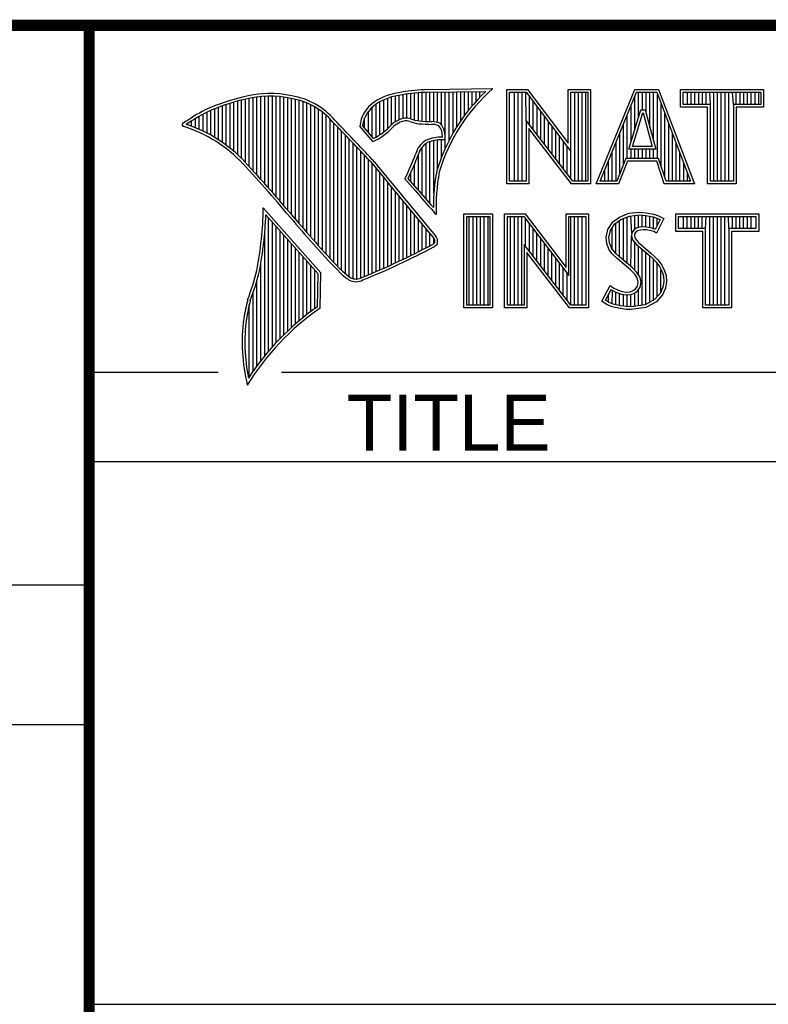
# Model space of a CAD drawing. Header units: inches. Extents: x 0 to 34, y 0 to 22.
# Tile 6 of 12: x 28.3 to 29.6, y 1.3 to 3. Entities that reach past the tile are written whole.
import ezdxf

# ---------------------------------------------------------------- set-up
doc = ezdxf.new("R2010")
doc.units = ezdxf.units.IN
doc.header["$LTSCALE"] = 1.87
doc.header["$MEASUREMENT"] = 0
doc.layers.get('0').update_dxf_attribs({"linetype": 'CONTINUOUS'})
doc.styles.get("Standard").update_dxf_attribs({"font": 'txt', "width": 0.8})
doc.styles.add('TEXTSTYLE_2', font='txt')

# ---------------------------------------------------------------- blocks, each defined once
blk = doc.blocks.new('*T33')
at = {"color": 0, "linetype": 'ByBlock', "lineweight": -2, "transparency": 16777216}
for p, q in [((0, 0), (5.13, 0)), ((0, 0), (0, -1.75)), ((5.13, 0), (5.13, -1.75)), ((0, -0.78), (5.13, -0.78)), ((0, -1.75), (5.13, -1.75))]:
    blk.add_line(p, q, dxfattribs=at)
at = {"color": 7, "linetype": 'Continuous', "transparency": 16777216, "insert": (2.565, -1.265), "char_height": 0.2, "width": 5.01, "attachment_point": 5}
blk.add_mtext('TPC-2230, 6 INCH', dxfattribs=at)

msp = doc.modelspace()

# ---------------------------------------------------------------- linework, layer by layer
at = {"color": 2, "linetype": 'Continuous'}
for p, q in [((28.9844, 2.885), (29.1009, 2.8868)), ((28.6659, 2.7474), (28.6659, 2.8695)), ((28.6727, 2.7398), (28.6727, 2.8708)), ((28.6796, 2.7323), (28.6796, 2.8719)), ((28.6865, 2.7247), (28.6865, 2.8727)), ((28.6933, 2.717), (28.6933, 2.8732)), ((28.7002, 2.7092), (28.7002, 2.8734)), ((28.707, 2.7014), (28.707, 2.8733)), ((28.7139, 2.6936), (28.7139, 2.873)), ((28.7208, 2.6856), (28.7208, 2.8724)), ((28.7276, 2.6776), (28.7276, 2.8716)), ((28.7345, 2.6696), (28.7345, 2.8704)), ((28.7414, 2.6615), (28.7414, 2.869)), ((28.913, 2.8153), (28.913, 2.8696)), ((28.9198, 2.8223), (28.9198, 2.8719)), ((28.9267, 2.8275), (28.9267, 2.8737)), ((28.9336, 2.8311), (28.9336, 2.875)), ((28.9404, 2.8335), (28.9404, 2.8759)), ((28.9473, 2.834), (28.9473, 2.8769)), ((28.9542, 2.8327), (28.9542, 2.8778)), ((28.961, 2.8306), (28.961, 2.8785)), ((28.9679, 2.8292), (28.9679, 2.8791)), ((28.9747, 2.8285), (28.9747, 2.8796)), ((28.9816, 2.828), (28.9816, 2.88)), ((28.9845, 2.8802), (29.0882, 2.8817)), ((28.9885, 2.8278), (28.9885, 2.8802)), ((28.9953, 2.8276), (28.9953, 2.8803)), ((29.0022, 2.8263), (29.0022, 2.8804)), ((29.0091, 2.822), (29.0091, 2.8805)), ((29.0159, 2.7805), (29.0159, 2.8806)), ((29.0228, 2.7947), (29.0228, 2.8807)), ((29.0297, 2.8073), (29.0297, 2.8808)), ((29.0365, 2.8188), (29.0365, 2.881)), ((29.0434, 2.8293), (29.0434, 2.8811)), ((29.0502, 2.8389), (29.0502, 2.8812)), ((29.0571, 2.8479), (29.0571, 2.8813)), ((29.064, 2.8562), (29.064, 2.8814)), ((29.0708, 2.8641), (29.0708, 2.8815)), ((29.0777, 2.8714), (29.0777, 2.8816)), ((29.1256, 2.8852), (29.1624, 2.8852)), ((29.1256, 2.7166), (29.1256, 2.8852)), ((29.1305, 2.8804), (29.16, 2.8804)), ((29.1305, 2.7215), (29.1305, 2.8804)), ((29.1395, 2.7215), (29.1395, 2.8804)), ((29.1462, 2.7215), (29.1462, 2.8804)), ((29.1529, 2.7215), (29.1529, 2.8804)), ((29.1604, 2.8299), (29.1596, 2.8804)), ((29.16, 2.8804), (29.2402, 2.7746)), ((29.1624, 2.8852), (29.2354, 2.7891)), ((29.1663, 2.8222), (29.1663, 2.872)), ((29.2354, 2.8852), (29.2754, 2.8852)), ((29.2354, 2.7891), (29.2354, 2.8852)), ((29.2402, 2.8804), (29.2705, 2.8804)), ((29.2402, 2.7746), (29.2402, 2.8804)), ((29.2469, 2.7215), (29.2469, 2.8804)), ((29.2536, 2.7215), (29.2536, 2.8804)), ((29.2603, 2.7215), (29.2603, 2.8804)), ((29.267, 2.7215), (29.267, 2.8804)), ((29.2705, 2.8804), (29.2705, 2.7215)), ((29.2754, 2.8852), (29.2754, 2.7166)), ((29.2853, 2.7167), (29.3541, 2.8851)), ((29.2926, 2.7216), (29.3574, 2.8802)), ((29.3541, 2.8851), (29.3967, 2.8851)), ((29.3543, 2.8139), (29.3543, 2.8725)), ((29.3574, 2.8802), (29.3933, 2.8802)), ((29.361, 2.8356), (29.361, 2.8802)), ((29.3677, 2.8486), (29.3677, 2.8802)), ((29.3744, 2.8428), (29.3744, 2.8802)), ((29.3811, 2.8181), (29.3811, 2.8802)), ((29.3878, 2.7935), (29.3878, 2.8802)), ((29.3933, 2.8802), (29.4535, 2.7216)), ((29.3945, 2.7618), (29.3945, 2.877)), ((29.3967, 2.8851), (29.4606, 2.7167)), ((29.4357, 2.8851), (29.584, 2.8851)), ((29.4357, 2.8537), (29.4357, 2.8851)), ((29.4406, 2.8802), (29.5791, 2.8802)), ((29.4406, 2.8586), (29.4406, 2.8802)), ((29.4482, 2.8586), (29.4482, 2.8802)), ((29.4549, 2.8586), (29.4549, 2.8802)), ((29.4616, 2.8586), (29.4616, 2.8802)), ((29.4684, 2.8586), (29.4684, 2.8802)), ((29.4751, 2.8586), (29.4751, 2.8802)), ((29.4818, 2.8586), (29.4818, 2.8802)), ((29.4892, 2.8586), (29.4885, 2.8802)), ((29.4952, 2.7216), (29.4952, 2.8802)), ((29.5019, 2.7216), (29.5019, 2.8802)), ((29.5086, 2.7216), (29.5086, 2.8802)), ((29.5153, 2.7216), (29.5153, 2.8802)), ((29.522, 2.7216), (29.522, 2.8802)), ((29.5305, 2.8586), (29.5288, 2.8802)), ((29.5355, 2.8586), (29.5355, 2.8802)), ((29.5422, 2.8586), (29.5422, 2.8802)), ((29.5489, 2.8586), (29.5489, 2.8802)), ((29.5556, 2.8586), (29.5556, 2.8802)), ((29.5623, 2.8586), (29.5623, 2.8802)), ((29.569, 2.8586), (29.569, 2.8802)), ((29.5757, 2.8586), (29.5757, 2.8802)), ((29.5791, 2.8802), (29.5791, 2.8586)), ((29.584, 2.8851), (29.584, 2.8537)), ((28.6109, 2.7952), (28.6109, 2.8535)), ((28.6178, 2.7906), (28.6178, 2.856)), ((28.6247, 2.7856), (28.6247, 2.8584)), ((28.6315, 2.7803), (28.6315, 2.8606)), ((28.6384, 2.7747), (28.6384, 2.8626)), ((28.6453, 2.7685), (28.6453, 2.8645)), ((28.6521, 2.762), (28.6521, 2.8662)), ((28.659, 2.7548), (28.659, 2.8679)), ((28.7482, 2.6533), (28.7482, 2.8677)), ((28.7551, 2.6452), (28.7551, 2.8659)), ((28.762, 2.6372), (28.762, 2.8638)), ((28.7688, 2.6293), (28.7688, 2.8611)), ((28.7757, 2.6214), (28.7757, 2.858)), ((28.7826, 2.6137), (28.7826, 2.8543)), ((28.8855, 2.8005), (28.8855, 2.854)), ((28.8924, 2.8003), (28.8924, 2.8594)), ((28.8992, 2.8044), (28.8992, 2.8634)), ((28.9061, 2.8094), (28.9061, 2.8668)), ((29.173, 2.8135), (29.173, 2.8632)), ((29.1798, 2.8048), (29.1798, 2.8543)), ((29.3475, 2.7921), (29.3475, 2.8561)), ((29.4012, 2.7485), (29.4012, 2.8593)), ((29.4843, 2.8537), (29.4357, 2.8537)), ((29.4892, 2.8586), (29.4406, 2.8586)), ((29.4843, 2.7167), (29.4843, 2.8537)), ((29.4892, 2.7216), (29.4892, 2.8586)), ((29.5791, 2.8586), (29.5305, 2.8586)), ((29.5305, 2.8586), (29.5305, 2.7216)), ((29.584, 2.8537), (29.5354, 2.8537)), ((29.5354, 2.8537), (29.5354, 2.7167)), ((28.5766, 2.8137), (28.5766, 2.8374)), ((28.5835, 2.8105), (28.5835, 2.8412)), ((28.5904, 2.8071), (28.5904, 2.8449)), ((28.5972, 2.8034), (28.5972, 2.8479)), ((28.6041, 2.7994), (28.6041, 2.8508)), ((28.7894, 2.606), (28.7894, 2.8501)), ((28.7963, 2.5985), (28.7963, 2.8451)), ((28.8031, 2.591), (28.8031, 2.8394)), ((28.8718, 2.8167), (28.8718, 2.8343)), ((28.8786, 2.8086), (28.8786, 2.8464)), ((29.1865, 2.7961), (29.1865, 2.8455)), ((29.1932, 2.7873), (29.1932, 2.8367)), ((29.3408, 2.7618), (29.3408, 2.8396)), ((29.3434, 2.7787), (29.365, 2.8486)), ((29.35, 2.7836), (29.3686, 2.8438)), ((29.365, 2.8486), (29.3728, 2.8486)), ((29.3686, 2.8438), (29.3691, 2.8438)), ((29.3691, 2.8438), (29.3854, 2.7836)), ((29.3728, 2.8486), (29.3918, 2.7787)), ((29.4079, 2.7286), (29.4079, 2.8416)), ((28.556, 2.8217), (28.556, 2.8246)), ((28.5629, 2.8193), (28.5629, 2.8291)), ((28.5698, 2.8166), (28.5698, 2.8333)), ((28.81, 2.5836), (28.81, 2.8328)), ((28.8169, 2.5762), (28.8169, 2.8253)), ((28.8237, 2.569), (28.8237, 2.8181)), ((28.8865, 2.792), (28.8631, 2.8194)), ((28.8878, 2.7979), (28.8682, 2.8209)), ((29.2438, 2.7215), (29.1604, 2.8299)), ((29.1604, 2.8299), (29.1604, 2.7215)), ((29.1999, 2.7786), (29.1999, 2.8278)), ((29.2066, 2.7699), (29.2066, 2.819)), ((29.3341, 2.752), (29.3341, 2.8232)), ((29.4147, 2.7216), (29.4147, 2.8239)), ((28.8306, 2.5618), (28.8306, 2.8109)), ((28.8375, 2.5556), (28.8375, 2.8037)), ((29.2414, 2.7166), (29.1653, 2.8156)), ((29.1653, 2.8156), (29.1653, 2.7166)), ((29.2133, 2.7612), (29.2133, 2.8101)), ((29.22, 2.7525), (29.22, 2.8013)), ((29.3274, 2.7353), (29.3274, 2.8068)), ((29.4214, 2.7216), (29.4214, 2.8063)), ((28.8443, 2.5505), (28.8443, 2.7965)), ((28.8512, 2.5472), (28.8512, 2.7893)), ((28.8581, 2.5466), (28.8581, 2.782)), ((28.9747, 2.697), (28.9747, 2.7823)), ((28.9816, 2.689), (28.9816, 2.7889)), ((28.9885, 2.6813), (28.9885, 2.7921)), ((28.9953, 2.6998), (28.9953, 2.7939)), ((29.0022, 2.7448), (29.0022, 2.795)), ((29.0091, 2.7642), (29.0091, 2.7954)), ((29.2267, 2.7437), (29.2267, 2.7924)), ((29.2334, 2.735), (29.2334, 2.7836)), ((29.3207, 2.7216), (29.3207, 2.7904)), ((29.3854, 2.7836), (29.35, 2.7836)), ((29.4281, 2.7216), (29.4281, 2.7886)), ((28.8649, 2.5483), (28.8649, 2.7748)), ((28.8718, 2.5513), (28.8718, 2.7675)), ((28.9679, 2.7053), (28.9679, 2.7699)), ((29.2402, 2.7263), (29.2402, 2.7746)), ((29.314, 2.7216), (29.314, 2.774)), ((29.3918, 2.7787), (29.3434, 2.7787)), ((29.3475, 2.7618), (29.3475, 2.7787)), ((29.3543, 2.7618), (29.3543, 2.7787)), ((29.361, 2.7618), (29.361, 2.7787)), ((29.3677, 2.7618), (29.3677, 2.7787)), ((29.3744, 2.7618), (29.3744, 2.7787)), ((29.3811, 2.7618), (29.3811, 2.7787)), ((29.3878, 2.7618), (29.3878, 2.7787)), ((29.4348, 2.7216), (29.4348, 2.7709)), ((28.8786, 2.5541), (28.8786, 2.7602)), ((28.8855, 2.557), (28.8855, 2.7523)), ((28.961, 2.7133), (28.961, 2.7519)), ((29.3073, 2.7216), (29.3073, 2.7575)), ((29.3381, 2.7618), (29.3219, 2.7216)), ((29.3414, 2.7569), (29.3252, 2.7167)), ((29.3968, 2.7618), (29.3381, 2.7618)), ((29.3933, 2.7569), (29.3414, 2.7569)), ((29.4068, 2.7167), (29.3933, 2.7569)), ((29.4103, 2.7216), (29.3968, 2.7618)), ((29.4415, 2.7216), (29.4415, 2.7532)), ((28.8924, 2.5599), (28.8924, 2.744)), ((28.8992, 2.5628), (28.8992, 2.7357)), ((28.9542, 2.7212), (28.9542, 2.7362)), ((29.3006, 2.7216), (29.3006, 2.7411)), ((29.4482, 2.7216), (29.4482, 2.7355)), ((28.9061, 2.5659), (28.9061, 2.7274)), ((28.913, 2.5689), (28.913, 2.7191)), ((28.9198, 2.5721), (28.9198, 2.7107)), ((28.962, 2.7048), (28.9438, 2.7257)), ((28.9657, 2.7079), (28.9496, 2.7264)), ((29.1653, 2.7166), (29.1256, 2.7166)), ((29.1604, 2.7215), (29.1305, 2.7215)), ((29.2754, 2.7166), (29.2414, 2.7166)), ((29.2705, 2.7215), (29.2438, 2.7215)), ((29.3252, 2.7167), (29.2853, 2.7167)), ((29.3219, 2.7216), (29.2926, 2.7216)), ((29.4606, 2.7167), (29.4068, 2.7167)), ((29.4535, 2.7216), (29.4103, 2.7216)), ((29.5354, 2.7167), (29.4843, 2.7167)), ((29.5305, 2.7216), (29.4892, 2.7216)), ((28.9267, 2.5752), (28.9267, 2.7024)), ((28.9336, 2.5784), (28.9336, 2.6941)), ((28.9404, 2.5817), (28.9404, 2.6858)), ((28.9473, 2.585), (28.9473, 2.6775)), ((28.7934, 2.5573), (28.6909, 2.6738)), ((28.7886, 2.5555), (28.6954, 2.6613)), ((28.9542, 2.5884), (28.9542, 2.6692)), ((28.961, 2.5918), (28.961, 2.6609)), ((28.9997, 2.6619), (28.9953, 2.6667)), ((29.0492, 2.6631), (29.1, 2.6631)), ((29.0492, 2.4947), (29.0492, 2.6631)), ((29.0541, 2.6583), (29.0951, 2.6583)), ((29.0541, 2.4996), (29.0541, 2.6583)), ((29.0587, 2.4996), (29.0587, 2.6583)), ((29.0654, 2.4996), (29.0654, 2.6583)), ((29.0721, 2.4996), (29.0721, 2.6583)), ((29.0788, 2.4996), (29.0788, 2.6583)), ((29.0855, 2.4996), (29.0855, 2.6583)), ((29.0922, 2.4996), (29.0922, 2.6583)), ((29.0951, 2.6583), (29.0951, 2.4996)), ((29.1, 2.6631), (29.1, 2.4947)), ((29.1218, 2.6633), (29.1586, 2.6633)), ((29.1218, 2.4947), (29.1218, 2.6633)), ((29.1267, 2.6584), (29.1562, 2.6584)), ((29.1267, 2.4996), (29.1267, 2.6584)), ((29.1325, 2.4996), (29.1325, 2.6584)), ((29.1392, 2.4996), (29.1392, 2.6584)), ((29.1459, 2.4996), (29.1459, 2.6584)), ((29.1526, 2.4996), (29.1526, 2.6584)), ((29.1562, 2.6584), (29.2364, 2.5527)), ((29.1586, 2.6633), (29.2315, 2.5672)), ((29.2315, 2.6633), (29.2716, 2.6633)), ((29.2315, 2.5672), (29.2315, 2.6633)), ((29.2364, 2.6584), (29.2667, 2.6584)), ((29.2364, 2.5527), (29.2364, 2.6584)), ((29.2399, 2.4996), (29.2399, 2.6584)), ((29.2466, 2.4996), (29.2466, 2.6584)), ((29.2533, 2.4996), (29.2533, 2.6584)), ((29.26, 2.4996), (29.26, 2.6584)), ((29.2667, 2.6584), (29.2667, 2.4996)), ((29.2716, 2.6633), (29.2716, 2.4947)), ((29.3269, 2.6572), (29.3437, 2.6639)), ((29.3293, 2.6529), (29.3449, 2.6591)), ((29.3406, 2.5743), (29.3406, 2.6574)), ((29.3437, 2.6639), (29.3623, 2.6659)), ((29.3449, 2.6591), (29.3624, 2.661)), ((29.3491, 2.6288), (29.3473, 2.6594)), ((29.354, 2.635), (29.354, 2.6601)), ((29.3607, 2.6382), (29.3607, 2.6608)), ((29.3623, 2.6659), (29.3747, 2.665)), ((29.3624, 2.661), (29.374, 2.6602)), ((29.3674, 2.6394), (29.3674, 2.6607)), ((29.374, 2.6602), (29.387, 2.6574)), ((29.3741, 2.6393), (29.3741, 2.6602)), ((29.3747, 2.665), (29.3883, 2.6622)), ((29.3808, 2.6381), (29.3808, 2.6588)), ((29.387, 2.6574), (29.3949, 2.6547)), ((29.3883, 2.6622), (29.3967, 2.6593)), ((29.3967, 2.6593), (29.406, 2.6549)), ((29.4272, 2.6631), (29.5755, 2.6631)), ((29.4272, 2.6317), (29.4272, 2.6631)), ((29.432, 2.6583), (29.5706, 2.6583)), ((29.432, 2.6366), (29.432, 2.6583)), ((29.4412, 2.6366), (29.4412, 2.6583)), ((29.4479, 2.6366), (29.4479, 2.6583)), ((29.4547, 2.6366), (29.4547, 2.6583)), ((29.4614, 2.6366), (29.4614, 2.6583)), ((29.4681, 2.6366), (29.4681, 2.6583)), ((29.4748, 2.6366), (29.4748, 2.6583)), ((29.4807, 2.6366), (29.4815, 2.6583)), ((29.4882, 2.4996), (29.4882, 2.6583)), ((29.4949, 2.4996), (29.4949, 2.6583)), ((29.5016, 2.4996), (29.5016, 2.6583)), ((29.5083, 2.4996), (29.5083, 2.6583)), ((29.5151, 2.4996), (29.5151, 2.6583)), ((29.522, 2.6366), (29.5218, 2.6583)), ((29.5285, 2.6366), (29.5285, 2.6583)), ((29.5352, 2.6366), (29.5352, 2.6583)), ((29.5419, 2.6366), (29.5419, 2.6583)), ((29.5486, 2.6366), (29.5486, 2.6583)), ((29.5553, 2.6366), (29.5553, 2.6583)), ((29.562, 2.6366), (29.562, 2.6583)), ((29.5706, 2.6583), (29.5706, 2.6366)), ((29.5755, 2.6631), (29.5755, 2.6317)), ((28.7002, 2.4174), (28.7002, 2.6559)), ((28.707, 2.4253), (28.707, 2.6481)), ((28.7139, 2.4329), (28.7139, 2.6403)), ((28.9679, 2.5953), (28.9679, 2.6526)), ((28.9747, 2.5988), (28.9747, 2.6443)), ((29.1593, 2.6044), (29.1593, 2.6543)), ((29.1661, 2.5957), (29.1661, 2.6454)), ((29.3061, 2.6352), (29.315, 2.6485)), ((29.3107, 2.6333), (29.3186, 2.6451)), ((29.315, 2.6485), (29.3269, 2.6572)), ((29.3186, 2.6451), (29.3293, 2.6529)), ((29.3204, 2.5922), (29.3204, 2.6464)), ((29.3271, 2.5855), (29.3271, 2.6513)), ((29.3338, 2.5799), (29.3338, 2.6547)), ((29.3875, 2.6364), (29.3875, 2.6573)), ((29.3994, 2.6526), (29.3907, 2.6353)), ((29.406, 2.6549), (29.3927, 2.6283)), ((29.3942, 2.6423), (29.3942, 2.655)), ((29.3949, 2.6547), (29.3994, 2.6526)), ((28.6933, 2.4092), (28.6933, 2.6277)), ((28.7208, 2.4401), (28.7208, 2.6325)), ((28.7276, 2.447), (28.7276, 2.6247)), ((28.9816, 2.6024), (28.9816, 2.636)), ((28.9885, 2.606), (28.9885, 2.6277)), ((29.1728, 2.587), (29.1728, 2.6366)), ((29.1795, 2.5783), (29.1795, 2.6277)), ((29.3032, 2.6208), (29.3061, 2.6352)), ((29.3081, 2.6205), (29.3107, 2.6333)), ((29.3137, 2.5989), (29.3137, 2.6378)), ((29.3473, 2.5687), (29.3486, 2.6239)), ((29.3491, 2.6288), (29.3486, 2.6239)), ((29.3486, 2.6239), (29.3502, 2.6168)), ((29.3523, 2.6337), (29.3491, 2.6288)), ((29.3569, 2.6371), (29.3523, 2.6337)), ((29.3539, 2.6271), (29.3536, 2.6242)), ((29.3536, 2.6242), (29.3547, 2.619)), ((29.3559, 2.6303), (29.3539, 2.6271)), ((29.3591, 2.6326), (29.3559, 2.6303)), ((29.363, 2.6389), (29.3569, 2.6371)), ((29.364, 2.6341), (29.3591, 2.6326)), ((29.3691, 2.6395), (29.363, 2.6389)), ((29.3692, 2.6347), (29.364, 2.6341)), ((29.3753, 2.6392), (29.3691, 2.6395)), ((29.3747, 2.6344), (29.3692, 2.6347)), ((29.3834, 2.6326), (29.3747, 2.6344)), ((29.3846, 2.6374), (29.3753, 2.6392)), ((29.388, 2.6312), (29.3834, 2.6326)), ((29.3901, 2.6357), (29.3846, 2.6374)), ((29.3927, 2.6283), (29.388, 2.6312)), ((29.3907, 2.6353), (29.3901, 2.6357)), ((29.4758, 2.6317), (29.4272, 2.6317)), ((29.4807, 2.6366), (29.432, 2.6366)), ((29.4758, 2.4947), (29.4758, 2.6317)), ((29.4807, 2.4996), (29.4807, 2.6366)), ((29.5706, 2.6366), (29.522, 2.6366)), ((29.522, 2.6366), (29.522, 2.4996)), ((29.5755, 2.6317), (29.5268, 2.6317)), ((29.5268, 2.6317), (29.5268, 2.4947)), ((28.7345, 2.4537), (28.7345, 2.6169)), ((28.7414, 2.46), (28.7414, 2.6091)), ((28.9953, 2.6099), (28.9953, 2.6194)), ((29.24, 2.4996), (29.1566, 2.608)), ((29.1566, 2.608), (29.1566, 2.4996)), ((29.1862, 2.5695), (29.1862, 2.6189)), ((29.1929, 2.5608), (29.1929, 2.6101)), ((29.3043, 2.6098), (29.3032, 2.6208)), ((29.3081, 2.5999), (29.3043, 2.6098)), ((29.3091, 2.6109), (29.3081, 2.6205)), ((29.3124, 2.6022), (29.3091, 2.6109)), ((29.3502, 2.6168), (29.3573, 2.608)), ((29.354, 2.5624), (29.354, 2.6122)), ((29.3547, 2.619), (29.3608, 2.6115)), ((29.3573, 2.608), (29.3798, 2.5894)), ((29.3607, 2.5541), (29.3607, 2.6052)), ((29.3608, 2.6115), (29.3831, 2.593)), ((28.7482, 2.4662), (28.7482, 2.6013)), ((28.7551, 2.472), (28.7551, 2.5935)), ((29.2376, 2.4947), (29.1615, 2.5937)), ((29.1615, 2.5937), (29.1615, 2.4947)), ((29.1996, 2.5521), (29.1996, 2.6012)), ((29.2063, 2.5434), (29.2063, 2.5924)), ((29.3133, 2.5924), (29.3081, 2.5999)), ((29.3171, 2.5955), (29.3124, 2.6022)), ((29.3234, 2.5823), (29.3133, 2.5924)), ((29.3211, 2.5915), (29.3171, 2.5955)), ((29.3267, 2.5859), (29.3211, 2.5915)), ((29.3674, 2.4994), (29.3674, 2.5997)), ((29.3741, 2.5003), (29.3741, 2.5941)), ((29.3798, 2.5894), (29.3857, 2.5835)), ((29.3808, 2.5048), (29.3808, 2.5884)), ((29.3831, 2.593), (29.3892, 2.5869)), ((28.6865, 2.4005), (28.6865, 2.5745)), ((28.762, 2.4777), (28.762, 2.5857)), ((28.7688, 2.4831), (28.7688, 2.5779)), ((28.7757, 2.4884), (28.7757, 2.5701)), ((29.213, 2.5346), (29.213, 2.5835)), ((29.2197, 2.5259), (29.2197, 2.5747)), ((29.3466, 2.5629), (29.3234, 2.5823)), ((29.3499, 2.5665), (29.3267, 2.5859)), ((29.3857, 2.5835), (29.3916, 2.5773)), ((29.3875, 2.5074), (29.3875, 2.5816)), ((29.3892, 2.5869), (29.3953, 2.5805)), ((29.3916, 2.5773), (29.3981, 2.5689)), ((29.3942, 2.5148), (29.3942, 2.5739)), ((29.3953, 2.5805), (29.4022, 2.5715)), ((29.4022, 2.5715), (29.4074, 2.5611)), ((28.7826, 2.4934), (28.7826, 2.5623)), ((28.7875, 2.4969), (28.7886, 2.5555)), ((28.7923, 2.4943), (28.7934, 2.5573)), ((29.2265, 2.5172), (29.2265, 2.5658)), ((29.2332, 2.5085), (29.2332, 2.557)), ((29.3542, 2.5553), (29.3466, 2.5629)), ((29.358, 2.5584), (29.3499, 2.5665)), ((29.3585, 2.5484), (29.3542, 2.5553)), ((29.363, 2.5504), (29.358, 2.5584)), ((29.3981, 2.5689), (29.4029, 2.5593)), ((29.401, 2.5222), (29.401, 2.5632)), ((29.4029, 2.5593), (29.4052, 2.5518)), ((29.4052, 2.5518), (29.406, 2.5416)), ((29.4074, 2.5611), (29.4101, 2.5527)), ((29.4101, 2.5527), (29.4109, 2.5414)), ((28.6796, 2.3913), (28.6796, 2.5443)), ((29.2954, 2.507), (29.3104, 2.5348)), ((29.3104, 2.5348), (29.3168, 2.5301)), ((29.3605, 2.5411), (29.3585, 2.5484)), ((29.3591, 2.5339), (29.3605, 2.5411)), ((29.3655, 2.5413), (29.363, 2.5504)), ((29.3637, 2.5321), (29.3655, 2.5413)), ((29.406, 2.5416), (29.4045, 2.5318)), ((29.4109, 2.5414), (29.4092, 2.5304)), ((28.6727, 2.3817), (28.6727, 2.5223)), ((29.3018, 2.5086), (29.3121, 2.5275)), ((29.307, 2.505), (29.307, 2.5182)), ((29.3121, 2.5275), (29.3142, 2.526)), ((29.3137, 2.5019), (29.3142, 2.526)), ((29.3142, 2.526), (29.3213, 2.5224)), ((29.3168, 2.5301), (29.3232, 2.527)), ((29.3204, 2.5005), (29.3204, 2.5227)), ((29.3213, 2.5224), (29.3305, 2.5193)), ((29.3232, 2.527), (29.3316, 2.5241)), ((29.3271, 2.499), (29.3271, 2.5204)), ((29.3305, 2.5193), (29.339, 2.5183)), ((29.3316, 2.5241), (29.3391, 2.5232)), ((29.3338, 2.498), (29.3338, 2.5189)), ((29.339, 2.5183), (29.3472, 2.519)), ((29.3391, 2.5232), (29.346, 2.5238)), ((29.3406, 2.497), (29.3406, 2.5181)), ((29.346, 2.5238), (29.3513, 2.5258)), ((29.3472, 2.519), (29.3536, 2.5215)), ((29.3473, 2.4968), (29.3473, 2.519)), ((29.3513, 2.5258), (29.3562, 2.5293)), ((29.3536, 2.5215), (29.3598, 2.5258)), ((29.354, 2.4977), (29.354, 2.5216)), ((29.3562, 2.5293), (29.3591, 2.5339)), ((29.3598, 2.5258), (29.3637, 2.5321)), ((29.3607, 2.4985), (29.3607, 2.5265)), ((29.3995, 2.5207), (29.3896, 2.5097)), ((29.4037, 2.518), (29.3927, 2.5058)), ((29.4045, 2.5318), (29.3995, 2.5207)), ((29.4092, 2.5304), (29.4037, 2.518)), ((28.6659, 2.3715), (28.6659, 2.501)), ((29.0951, 2.4996), (29.0541, 2.4996)), ((29.1566, 2.4996), (29.1267, 2.4996)), ((29.2667, 2.4996), (29.24, 2.4996)), ((29.3049, 2.5006), (29.2954, 2.507)), ((29.3072, 2.5049), (29.3018, 2.5086)), ((29.3142, 2.4968), (29.3049, 2.5006)), ((29.3156, 2.5015), (29.3072, 2.5049)), ((29.3287, 2.4988), (29.3156, 2.5015)), ((29.3726, 2.5001), (29.3475, 2.4968)), ((29.3896, 2.5097), (29.3726, 2.5001)), ((29.3927, 2.5058), (29.3741, 2.4954)), ((29.522, 2.4996), (29.4807, 2.4996)), ((29.1, 2.4947), (29.0492, 2.4947)), ((29.1615, 2.4947), (29.1218, 2.4947)), ((29.2716, 2.4947), (29.2376, 2.4947)), ((29.3278, 2.4939), (29.3142, 2.4968)), ((29.3394, 2.4922), (29.3278, 2.4939)), ((29.3398, 2.4971), (29.3287, 2.4988)), ((29.3478, 2.4919), (29.3394, 2.4922)), ((29.3475, 2.4968), (29.3398, 2.4971)), ((29.3741, 2.4954), (29.3478, 2.4919)), ((29.5268, 2.4947), (29.4758, 2.4947)), ((28.38, 2.38), (28.61, 2.38)), ((28.7231, 2.38), (33.5, 2.38)), ((25.58, 2), (28.38, 2)), ((25.58, 1.75), (28.38, 1.75))]:
    msp.add_line(p, q, dxfattribs=at)
at = {"color": 7, "linetype": 'Continuous', "const_width": 0.02}
for points in [[(25.58, 3), (33.5, 3)], [(28.38, 3), (28.38, 0.5)]]:
    msp.add_lwpolyline(points, dxfattribs=at)
at = {"color": 2, "linetype": 'Continuous'}
for centre, radius, start, end in [((29.3103, 2.6468), 0.3185, 131.1194, 163.4134), ((28.7308, 2.5386), 0.3417, 102.6162, 114.8514), ((28.7025, 2.6998), 0.1784, 77.2812, 105.0674), ((28.7025, 2.6998), 0.1736, 77.2325, 105.1014), ((28.7213, 2.7479), 0.1227, 40.1648, 80.8423), ((28.7213, 2.7479), 0.1276, 40.2336, 80.7738), ((28.9506, 2.7677), 0.1134, 96.3007, 123.1683), ((28.9506, 2.7677), 0.1086, 96.2448, 123.1265), ((29.0012, 2.475), 0.4104, 92.3477, 98.8369), ((29.0012, 2.475), 0.4056, 92.3565, 98.8522), ((29.3103, 2.6468), 0.3233, 133.4016, 163.4573), ((28.7308, 2.5386), 0.3369, 102.5985, 114.8293), ((28.9233, 2.8131), 0.0605, 125.0326, 174.0473), ((28.9233, 2.8131), 0.0556, 125.1127, 171.9558), ((28.7753, 2.4938), 0.4018, 117.9346, 124.569), ((28.7753, 2.4938), 0.3969, 117.9533, 124.0367), ((28.9458, 2.807), 0.0271, 72.6167, 117.3893), ((28.5489, 2.822), 0.00299, 121.3524, 265.803), ((28.4751, 2.5845), 0.2458, 43.1667, 72.5704), ((28.4751, 2.5845), 0.2507, 43.1667, 71.8499), ((21.1581, -4.5074), 10.6031, 43.24659, 43.76754), ((21.1581, -4.5074), 10.6079, 43.24574, 43.76673), ((28.8427, 2.8903), 0.1076, 293.9922, 318.4433), ((28.8427, 2.8903), 0.1028, 295.9955, 318.5906), ((28.9521, 2.7868), 0.048, 112.9192, 132.2696), ((28.9521, 2.7868), 0.0432, 112.6635, 131.9293), ((28.9458, 2.807), 0.0222, 72.9386, 117.864), ((28.9776, 2.8958), 0.0722, 249.5553, 263.1674), ((28.9776, 2.8958), 0.0673, 249.4421, 263.134), ((28.9951, 3.0772), 0.2544, 264.112, 269.1019), ((28.9951, 3.0772), 0.2495, 264.1212, 269.0704), ((28.9924, 2.7937), 0.0341, 64.4657, 92.2507), ((28.9924, 2.7937), 0.0292, 66.3199, 92.502), ((28.9831, 2.8025), 0.0276, 355.2993, 40.45), ((28.9831, 2.8025), 0.0325, 347.1186, 42.4046), ((29.0102, 2.7231), 0.0771, 89.6555, 111.8728), ((29.0054, 2.7573), 0.0444, 122.696, 163.5009), ((29.0054, 2.7573), 0.0396, 123.3504, 163.7172), ((29.0102, 2.7231), 0.0723, 86.3771, 111.5055), ((28.547, 2.9226), 0.443, 333.6071, 339.8417), ((28.547, 2.9226), 0.4478, 334.0205, 339.8621), ((26.652, 0.9006), 2.7324, 39.9155, 42.7665), ((129.7875, 86.0025), 130.8121, 219.521915, 219.600266), ((129.7875, 86.0025), 130.8073, 219.521847, 219.600368), ((29.3273, 2.6768), 0.3327, 169.238, 180.3751), ((29.3273, 2.6768), 0.3279, 169.2806, 182.6074), ((29.5269, 3.164), 0.728, 219.1094, 223.0893), ((29.5269, 3.164), 0.7231, 219.1028, 222.5928), ((28.0416, 2.6849), 0.6494, 349.0855, 359.0208), ((28.0416, 2.6849), 0.6542, 349.0755, 357.9397), ((30.1411, 3.8249), 1.8249, 220.0426, 224.0118), ((30.1411, 3.8249), 1.8201, 220.0428, 224.0077), ((28.9714, 2.6031), 0.0338, 24.6833, 34.3208), ((28.389, 3.7322), 1.2758, 291.9868, 298.2489), ((28.9805, 2.6304), 0.0253, 299.2554, 311.2666), ((28.9805, 2.6304), 0.0301, 299.1713, 314.8064), ((28.9714, 2.6031), 0.0289, 26.3669, 33.8971), ((28.9692, 2.6145), 0.0281, 353.6896, 3.0529), ((28.9692, 2.6145), 0.033, 350.4808, 4.7809), ((28.389, 3.7322), 1.2806, 291.9989, 298.2507), ((28.2599, 2.6636), 0.4315, 339.0707, 346.3663), ((28.2599, 2.6636), 0.4364, 339.1089, 346.3814), ((28.9081, 2.6424), 0.1167, 227.0935, 236.9215), ((28.9081, 2.6424), 0.1118, 227.1594, 236.7882), ((28.8564, 2.568), 0.0263, 242.8488, 298.0515), ((28.8564, 2.568), 0.0215, 243.4895, 298.6992), ((29.0668, 2.4083), 0.4163, 165.9357, 170.6856), ((29.0668, 2.4083), 0.4115, 165.9758, 170.6758), ((29.0517, 2.1188), 0.4564, 124.643, 148.5565), ((29.0517, 2.1188), 0.4613, 124.9511, 147.0981), ((28.9728, 2.4332), 0.3197, 172.3562, 193.7958), ((28.9728, 2.4332), 0.3149, 172.369, 191.6868)]:
    msp.add_arc(centre, radius, start, end, dxfattribs=at)
at = {"color": 7, "linetype": 'Continuous'}
msp.add_arc((26.6525, 0.9011), 2.7269, 39.915, 42.7661, dxfattribs=at)

# ---------------------------------------------------------------- block references
msp.add_blockref('*T33', (28.3793, 3.0003))

# ---------------------------------------------------------------- texts
at = {"color": 2, "linetype": 'Continuous', "insert": (28.8397, 2.3397), "char_height": 0.1, "width": 0.5, "attachment_point": 1, "line_spacing_factor": 0.9, "style": 'TEXTSTYLE_2'}
msp.add_mtext('TITLE', dxfattribs=at)

doc.saveas('drawing.dxf')
